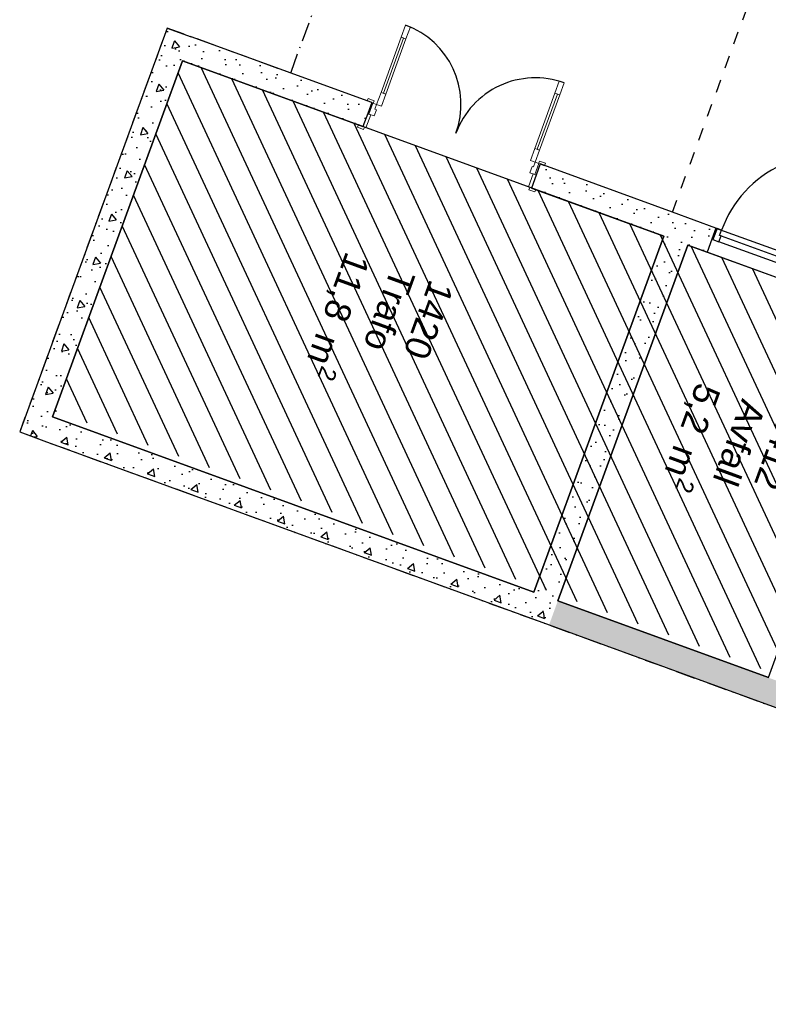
# Model space of a CAD drawing. Header units: millimetres. Extents: x 112481703 to 112587609, y 1264638581 to 1264713694.
# Tile 59 of 174: x 112535511 to 112541356, y 1264648351 to 1264656045. Entities that reach past the tile are written whole.
import ezdxf
from ezdxf.enums import TextEntityAlignment as Align

# ---------------------------------------------------------------- set-up
doc = ezdxf.new("R2010")
doc.units = ezdxf.units.MM
doc.header["$LTSCALE"] = 0.5
doc.header["$MEASUREMENT"] = 0
for name, pattern in [('Over snittplan', [520, 300, -100, 20, -100]), ('PLINE', [0]), ('Stipling', [400, 200, -200])]:
    doc.linetypes.add(name, pattern=pattern)
for name, color, linetype in [('231- Bærende yttervegger', 7, 'Continuous'), ('231- Bærende yttervegger (Skravur)', 7, 'Continuous'), ('241- Bærende innervegger', 7, 'Continuous'), ('241- Bærende innervegger (Skravur)', 7, 'Continuous'), ('244- Vinduer_ dører_ foldevegger(Nye konstruksjoner)', 7, 'Continuous'), ('862- M___Nettoareal', 7, 'Continuous'), ('862- M___Nettoareal (1-100)', 7, 'Continuous'), ('862- M___Nettoareal(Polylinje)', 7, 'Continuous'), ('878- Annen overflate_visuell informasjon', 7, 'Continuous'), ('LA_farge_dekke_asfalt2', 7, 'Continuous')]:
    doc.layers.add(name, color=color, linetype=linetype)
doc.layers.add('234- Vinduer_ dører_ porter(Nye konstruksjoner)', color=7, linetype='Continuous', lineweight=0)
doc.styles.add('GENERATED_STYLE_1', font='arial.ttf')
pattern_1 = [(159.956, (112557650, 1264717795), (213.7127, 585.7704), [60, -300]), (159.956, (112557374.05, 1264717563.8), (213.7127, 585.7704), [60, -300]), (219.956, (112557650, 1264717795), (-400.4357, 477.966), [60, -300]), (219.956, (112557311.8, 1264717918.4), (-400.4357, 477.966), [60, -300]), (279.956, (112557593.63, 1264717815.56), (614.1484, 107.8046), [60, -300]), (279.956, (112557255.44, 1264717938.95), (614.1484, 107.8046), [60, -300]), (159.956, (112557629.44, 1264717738.63), (41.12902, 112.73156), [0, -120, 0, -180]), (204.956, (112557573.07, 1264717759.2), (-50.63064, 108.79586), [0, -90, 0, -150])]
pattern_2 = [(249.956, (112557650, 1264717795), (-585.7704, 213.7127), [60, -300]), (249.956, (112557881.2, 1264717519.05), (-585.7704, 213.7127), [60, -300]), (309.956, (112557650, 1264717795), (477.966, 400.4357), [60, -300]), (309.956, (112557526.6, 1264717456.8), (477.966, 400.4357), [60, -300]), (9.956, (112557629.44, 1264717738.63), (-107.8046, 614.1484), [60, -300]), (9.956, (112557506.05, 1264717400.44), (-107.8046, 614.1484), [60, -300]), (249.956, (112557706.37, 1264717774.44), (-112.73156, 41.12902), [0, -120, 0, -180]), (294.956, (112557685.8, 1264717718.07), (108.79586, 50.63064), [0, -90, 0, -150])]
pattern_3 = [(339.956, (112557650, 1264717795), (213.7127, 585.7704), [60, -300]), (339.956, (112557925.95, 1264718026.2), (213.7127, 585.7704), [60, -300]), (39.956, (112557650, 1264717795), (-400.4357, 477.966), [60, -300]), (39.956, (112557988.2, 1264717671.6), (-400.4357, 477.966), [60, -300]), (99.956, (112557706.37, 1264717774.44), (614.1484, 107.8046), [60, -300]), (99.956, (112558044.56, 1264717651.05), (614.1484, 107.8046), [60, -300]), (339.956, (112557670.56, 1264717851.37), (41.12902, 112.73156), [0, -120, 0, -180]), (24.956, (112557726.93, 1264717830.8), (-50.63064, 108.79586), [0, -90, 0, -150])]

# ---------------------------------------------------------------- blocks, each defined once
blk = doc.blocks.new('Trafo_1420_49', base_point=(112538131.6, 1264653651.2))
at = {"layer": '862- M___Nettoareal(Polylinje)', "linetype": 'PLINE', "flags": 128}
blk.add_lwpolyline([(112540539.2, 1264654352.3), (112536781.5, 1264655723.3), (112535767, 1264652942.6), (112539524.7, 1264651571.6)], close=True, dxfattribs=at)
blk = doc.blocks.new('Avfall_1412_50', base_point=(112541111, 1264652624.6))
at = {"layer": '862- M___Nettoareal(Polylinje)', "linetype": 'PLINE', "flags": 128}
blk.add_lwpolyline([(112542371.1, 1264653683.9), (112540727.1, 1264654283.7), (112539712.6, 1264651503), (112541356.6, 1264650903.2)], close=True, dxfattribs=at)
blk = doc.blocks.new('Dør[5]', base_point=(112557650, 1264717795))
at = {"layer": '244- Vinduer_ dører_ foldevegger(Nye konstruksjoner)', "linetype": 'PLINE'}
for p, q in [((112541799, 1264654105.6), (112542108.8, 1264654954.8)), ((112542108.8, 1264654954.8), (112542150.1, 1264654939.7)), ((112542150.1, 1264654939.7), (112541840.3, 1264654090.5)), ((112540946, 1264654416.8), (112540914.4, 1264654330.4)), ((112540946, 1264654416.8), (112540914.4, 1264654330.4)), ((112540946, 1264654416.8), (112540914.4, 1264654330.4)), ((112540955.4, 1264654413.4), (112540923.8, 1264654326.9)), ((112540946, 1264654416.8), (112541885.4, 1264654074.1)), ((112540955.4, 1264654413.4), (112540946, 1264654416.8)), ((112540991.1, 1264654400.3), (112540955.4, 1264654413.4)), ((112540914.4, 1264654330.4), (112540877.4, 1264654228.9)), ((112540923.8, 1264654326.9), (112540914.4, 1264654330.4)), ((112540970.8, 1264654309.8), (112540987.2, 1264654354.9)), ((112540976, 1264654359), (112540991.1, 1264654400.3)), ((112540987.2, 1264654354.9), (112540976, 1264654359)), ((112540987.2, 1264654354.9), (112541813.9, 1264654053.3)), ((112540923.8, 1264654326.9), (112540970.8, 1264654309.8)), ((112541797.5, 1264654008.2), (112540970.8, 1264654309.8)), ((112540877.4, 1264654228.9), (112541816.8, 1264653886.2)), ((112541840.3, 1264654090.5), (112541799, 1264654105.6)), ((112541813.9, 1264654053.3), (112541797.5, 1264654008.2)), ((112541825.2, 1264654049.2), (112541813.9, 1264654053.3)), ((112541840.3, 1264654090.5), (112541825.2, 1264654049.2)), ((112541876, 1264654077.5), (112541840.3, 1264654090.5)), ((112541844.5, 1264653991.1), (112541876, 1264654077.5)), ((112541885.4, 1264654074.1), (112541853.9, 1264653987.6)), ((112541885.4, 1264654074.1), (112541853.9, 1264653987.6)), ((112541885.4, 1264654074.1), (112541853.9, 1264653987.6)), ((112541876, 1264654077.5), (112541885.4, 1264654074.1)), ((112541797.5, 1264654008.2), (112541844.5, 1264653991.1)), ((112541853.9, 1264653987.6), (112541816.8, 1264653886.2)), ((112541844.5, 1264653991.1), (112541853.9, 1264653987.6))]:
    blk.add_line(p, q, dxfattribs=at)
blk.add_arc((112541840.3, 1264654090.5), 904, 69.95599, 159.95599, dxfattribs=at)
blk = doc.blocks.new('Dør tofløyet[53]', base_point=(112557650, 1264717795))
at = {"layer": '234- Vinduer_ dører_ porter(Nye konstruksjoner)', "linetype": 'PLINE'}
for p, q in [((112538523.6, 1264656002.1), (112538489.3, 1264655908.1)), ((112538561.2, 1264655988.4), (112538523.6, 1264656002.1)), ((112538526.9, 1264655894.4), (112538561.2, 1264655988.4)), ((112538508.1, 1264655901.3), (112538350.8, 1264655470.1)), ((112538489.3, 1264655908.1), (112538526.9, 1264655894.4)), ((112539689.9, 1264655470.1), (112539724.2, 1264655564)), ((112539724.2, 1264655564), (112539761.7, 1264655550.3)), ((112539761.7, 1264655550.3), (112539727.5, 1264655456.4)), ((112538230.9, 1264655427.6), (112538224.4, 1264655409.7)), ((112538224.4, 1264655409.7), (112538271.4, 1264655392.6)), ((112538277.9, 1264655410.4), (112538230.9, 1264655427.6)), ((112538271.4, 1264655392.6), (112538277.9, 1264655410.4)), ((112538332, 1264655476.9), (112538297.7, 1264655383)), ((112538369.6, 1264655463.2), (112538332, 1264655476.9)), ((112538335.3, 1264655369.3), (112538369.6, 1264655463.2)), ((112539708.7, 1264655463.2), (112539551.4, 1264655032)), ((112539727.5, 1264655456.4), (112539689.9, 1264655470.1)), ((112538259.2, 1264655397), (112538227.7, 1264655310.6)), ((112538237.1, 1264655307.2), (112538268.6, 1264655393.6)), ((112538268.6, 1264655393.6), (112538259.2, 1264655397)), ((112538268.6, 1264655393.6), (112538297.7, 1264655383)), ((112538295.3, 1264655341.3), (112538277.5, 1264655292.4)), ((112538297.7, 1264655383), (112538284, 1264655345.4)), ((112538284, 1264655345.4), (112538295.3, 1264655341.3)), ((112538297.7, 1264655383), (112538335.3, 1264655369.3)), ((112538227.7, 1264655310.6), (112538190.6, 1264655209.1)), ((112538214.1, 1264655200.6), (112538251.1, 1264655302)), ((112538251.1, 1264655302), (112538227.7, 1264655310.6)), ((112538237.1, 1264655307.2), (112538227.7, 1264655310.6)), ((112538277.5, 1264655292.4), (112538237.1, 1264655307.2)), ((112538155.9, 1264655221.8), (112538149.4, 1264655204)), ((112538149.4, 1264655204), (112538196.3, 1264655186.8)), ((112538202.9, 1264655204.7), (112538155.9, 1264655221.8)), ((112538190.6, 1264655209.1), (112538214.1, 1264655200.6)), ((112538196.3, 1264655186.8), (112538202.9, 1264655204.7)), ((112539498.3, 1264654945), (112539532.6, 1264655038.9)), ((112539532.6, 1264655038.9), (112539570.2, 1264655025.2)), ((112539570.2, 1264655025.2), (112539535.9, 1264654931.2)), ((112539493.1, 1264654848.9), (112539510.9, 1264654897.8)), ((112539535.9, 1264654931.2), (112539498.3, 1264654945)), ((112539510.9, 1264654897.8), (112539522.2, 1264654893.7)), ((112539522.2, 1264654893.7), (112539535.9, 1264654931.2)), ((112539565, 1264654920.6), (112539533.5, 1264654834.2)), ((112539535.9, 1264654931.2), (112539565, 1264654920.6)), ((112539574.4, 1264654917.2), (112539542.9, 1264654830.8)), ((112539568.7, 1264654939.5), (112539562.2, 1264654921.7)), ((112539562.2, 1264654921.7), (112539609.2, 1264654904.5)), ((112539565, 1264654920.6), (112539574.4, 1264654917.2)), ((112539615.7, 1264654922.4), (112539568.7, 1264654939.5)), ((112539609.2, 1264654904.5), (112539615.7, 1264654922.4)), ((112539519.4, 1264654839.3), (112539482.4, 1264654737.9)), ((112539533.5, 1264654834.2), (112539493.1, 1264654848.9)), ((112539505.8, 1264654729.3), (112539542.9, 1264654830.8)), ((112539542.9, 1264654830.8), (112539519.4, 1264654839.3)), ((112539533.5, 1264654834.2), (112539542.9, 1264654830.8)), ((112539482.4, 1264654737.9), (112539505.8, 1264654729.3)), ((112539493.6, 1264654733.8), (112539487.1, 1264654715.9)), ((112539487.1, 1264654715.9), (112539534.1, 1264654698.8)), ((112539540.6, 1264654716.6), (112539493.6, 1264654733.8)), ((112539534.1, 1264654698.8), (112539540.6, 1264654716.6))]:
    blk.add_line(p, q, dxfattribs=at)
at = {"layer": '234- Vinduer_ dører_ porter(Nye konstruksjoner)', "linetype": 'PLINE', "flags": 128}
for points in [[(112538489.3, 1264655908.1), (112538332, 1264655476.9), (112538350.8, 1264655470.1), (112538508.1, 1264655901.3)], [(112538508.1, 1264655901.3), (112538350.8, 1264655470.1), (112538369.6, 1264655463.2), (112538526.9, 1264655894.4)], [(112539708.7, 1264655463.2), (112539551.4, 1264655032), (112539532.6, 1264655038.9), (112539689.9, 1264655470.1)], [(112539727.5, 1264655456.4), (112539570.2, 1264655025.2), (112539551.4, 1264655032), (112539708.7, 1264655463.2)]]:
    blk.add_lwpolyline(points, close=True, dxfattribs=at)
at = {"layer": '244- Vinduer_ dører_ foldevegger(Nye konstruksjoner)', "linetype": 'PLINE'}
for p, q in [((112538259.2, 1264655397), (112538224.4, 1264655409.7)), ((112538259.2, 1264655397), (112538224.4, 1264655409.7)), ((112538259.2, 1264655397), (112538227.7, 1264655310.6)), ((112538259.2, 1264655397), (112538227.7, 1264655310.6)), ((112538227.7, 1264655310.6), (112538190.6, 1264655209.1)), ((112538227.7, 1264655310.6), (112538190.6, 1264655209.1)), ((112538190.6, 1264655209.1), (112538155.9, 1264655221.8)), ((112538190.6, 1264655209.1), (112538155.9, 1264655221.8)), ((112539574.4, 1264654917.2), (112539542.9, 1264654830.8)), ((112539574.4, 1264654917.2), (112539542.9, 1264654830.8)), ((112539574.4, 1264654917.2), (112539609.2, 1264654904.5)), ((112539574.4, 1264654917.2), (112539609.2, 1264654904.5)), ((112539542.9, 1264654830.8), (112539505.8, 1264654729.3)), ((112539542.9, 1264654830.8), (112539505.8, 1264654729.3)), ((112539505.8, 1264654729.3), (112539540.6, 1264654716.6)), ((112539505.8, 1264654729.3), (112539540.6, 1264654716.6))]:
    blk.add_line(p, q, dxfattribs=at)
for centre, start, end in [((112538297.7, 1264655383), 339.95599, 69.95599), ((112539535.9, 1264654931.2), 69.95599, 159.95599)]:
    blk.add_arc(centre, 659, start, end, dxfattribs=at)
blk = doc.blocks.new('Label_65', base_point=(112541104.7, 1264652700.4))
at = {"layer": '862- M___Nettoareal (1-100)', "char_height": 200, "attachment_point": 1, "rotation": 249.95599, "style": 'GENERATED_STYLE_1'}
for s, insert in [('\\A1;{\\pql;\\pt0,241000;\\fArial|b0|i0|c0|p0;\\W1.000000;5,2\\fArial|b0|i0|c0|p0;\\W1.000000;\\A1{\\H.66x;\\S^  ;}\\fArial|b0|i0|c0|p0;\\W1.000000; m\\fArial|b0|i0|c0|p0;\\W1.000000;\\A1{\\H.66x;\\S2^  ;}\\fArial|b0|i0|c0|p0;\\W1.000000;\\fArial|b0|i0|c0|p0;\\W1.000000;\\fArial|b0|i0|c0|p0;\\W1.000000;\\fArial|b0|i0|c0|p0;\\W1.000000;\\fArial|b0|i0|c0|p0;\\W1.000000;\\fArial|b0|i0|c0|p0;\\W1.000000;\\fArial|b0|i0|c0|p0;\\W1.000000;\\A1{\\H.66x;\\S^  ;}\\fArial|b0|i0|c0|p0;\\W1.000000;\\fArial|b0|i0|c0|p0;\\W1.000000;\\A1{\\H.66x;\\S^  ;}\\fArial|b0|i0|c0|p0;\\W1.000000;\\fArial|b0|i0|c0|p0;\\W1.000000;\\fArial|b0|i0|c0|p0;\\W1.000000;\\fArial|b0|i0|c0|p0;\\W1.000000;\\fArial|b0|i0|c0|p0;\\W1.000000;\\fArial|b0|i0|c0|p0;\\W1.000000;\\fArial|b0|i0|c0|p0;\\W1.000000;\\A1{\\H.66x;\\S^  ;}\\fArial|b0|i0|c0|p0;\\W1.000000;\\fArial|b0|i0|c0|p0;\\W1.000000;\\A1{\\H.66x;\\S^  ;}\\fArial|b0|i0|c0|p0;\\W1.000000;\\fArial|b0|i0|c0|p0;\\W1.000000;\\fArial|b0|i0|c0|p0;\\W1.000000;\\fArial|b0|i0|c0|p0;\\W1.000000;\\fArial|b0|i0|c0|p0;\\W1.000000;\\fArial|b0|i0|c0|p0;\\W1.000000;\\fArial|b0|i0|c0|p0;\\W1.000000;\\A1{\\H.66x;\\S^  ;}\\fArial|b0|i0|c0|p0;\\W1.000000;\\fArial|b0|i0|c0|p0;\\W1.000000;\\A1{\\H.66x;\\S^  ;}\\fArial|b0|i0|c0|p0;\\W1.000000;\\fArial|b0|i0|c0|p0;\\W1.000000;\\fArial|b0|i0|c0|p0;\\W1.000000;\\fArial|b0|i0|c0|p0;\\W1.000000;\\fArial|b0|i0|c0|p0;\\W1.000000;\\fArial|b0|i0|c0|p0;\\W1.000000;\\fArial|b0|i0|c0|p0;\\W1.000000;\\A1{\\H.66x;\\S^  ;}\\fArial|b0|i0|c0|p0;\\W1.000000;\\fArial|b0|i0|c0|p0;\\W1.000000;\\A1{\\H.66x;\\S^  ;}\\fArial|b0|i0|c0|p0;\\W1.000000;\\fArial|b0|i0|c0|p0;\\W1.000000;\\fArial|b0|i0|c0|p0;\\W1.000000;\\fArial|b0|i0|c0|p0;\\W1.000000;\\fArial|b0|i0|c0|p0;\\W1.000000;\\fArial|b0|i0|c0|p0;\\W1.000000;\\fArial|b0|i0|c0|p0;\\W1.000000;\\fArial|b0|i0|c0|p0;\\W1.000000;}', (112541042.8, 1264653131.1)), ('\\A1;{\\pql;\\pt0,241000;\\fArial|b0|i0|c0|p0;\\W1.000000;Avfall\\fArial|b0|i0|c0|p0;\\W1.000000;\\A1{\\H.66x;\\S^  ;}\\fArial|b0|i0|c0|p0;\\W1.000000;\\fArial|b0|i0|c0|p0;\\W1.000000;\\A1{\\H.66x;\\S^  ;}\\fArial|b0|i0|c0|p0;\\W1.000000;\\fArial|b0|i0|c0|p0;\\W1.000000;\\fArial|b0|i0|c0|p0;\\W1.000000;\\fArial|b0|i0|c0|p0;\\W1.000000;\\fArial|b0|i0|c0|p0;\\W1.000000;\\fArial|b0|i0|c0|p0;\\W1.000000;\\fArial|b0|i0|c0|p0;\\W1.000000;\\A1{\\H.66x;\\S^  ;}\\fArial|b0|i0|c0|p0;\\W1.000000;\\fArial|b0|i0|c0|p0;\\W1.000000;\\A1{\\H.66x;\\S^  ;}\\fArial|b0|i0|c0|p0;\\W1.000000;\\fArial|b0|i0|c0|p0;\\W1.000000;\\fArial|b0|i0|c0|p0;\\W1.000000;\\fArial|b0|i0|c0|p0;\\W1.000000;\\fArial|b0|i0|c0|p0;\\W1.000000;\\fArial|b0|i0|c0|p0;\\W1.000000;\\fArial|b0|i0|c0|p0;\\W1.000000;\\A1{\\H.66x;\\S^  ;}\\fArial|b0|i0|c0|p0;\\W1.000000;\\fArial|b0|i0|c0|p0;\\W1.000000;\\A1{\\H.66x;\\S^  ;}\\fArial|b0|i0|c0|p0;\\W1.000000;\\fArial|b0|i0|c0|p0;\\W1.000000;\\fArial|b0|i0|c0|p0;\\W1.000000;\\fArial|b0|i0|c0|p0;\\W1.000000;\\fArial|b0|i0|c0|p0;\\W1.000000;\\fArial|b0|i0|c0|p0;\\W1.000000;\\fArial|b0|i0|c0|p0;\\W1.000000;\\A1{\\H.66x;\\S^  ;}\\fArial|b0|i0|c0|p0;\\W1.000000;\\fArial|b0|i0|c0|p0;\\W1.000000;\\A1{\\H.66x;\\S^  ;}\\fArial|b0|i0|c0|p0;\\W1.000000;\\fArial|b0|i0|c0|p0;\\W1.000000;\\fArial|b0|i0|c0|p0;\\W1.000000;\\fArial|b0|i0|c0|p0;\\W1.000000;\\fArial|b0|i0|c0|p0;\\W1.000000;\\fArial|b0|i0|c0|p0;\\W1.000000;\\fArial|b0|i0|c0|p0;\\W1.000000;\\A1{\\H.66x;\\S^  ;}\\fArial|b0|i0|c0|p0;\\W1.000000;\\fArial|b0|i0|c0|p0;\\W1.000000;\\A1{\\H.66x;\\S^  ;}\\fArial|b0|i0|c0|p0;\\W1.000000;\\fArial|b0|i0|c0|p0;\\W1.000000;\\fArial|b0|i0|c0|p0;\\W1.000000;\\fArial|b0|i0|c0|p0;\\W1.000000;\\fArial|b0|i0|c0|p0;\\W1.000000;\\fArial|b0|i0|c0|p0;\\W1.000000;\\fArial|b0|i0|c0|p0;\\W1.000000;\\fArial|b0|i0|c0|p0;\\W1.000000;}', (112541340.8, 1264653022.4)), ('\\A1;{\\pql;\\pt0,241000;\\fArial|b0|i0|c0|p0;\\W1.000000;1412\\fArial|b0|i0|c0|p0;\\W1.000000;\\A1{\\H.66x;\\S^  ;}\\fArial|b0|i0|c0|p0;\\W1.000000;\\fArial|b0|i0|c0|p0;\\W1.000000;\\A1{\\H.66x;\\S^  ;}\\fArial|b0|i0|c0|p0;\\W1.000000;\\fArial|b0|i0|c0|p0;\\W1.000000;\\fArial|b0|i0|c0|p0;\\W1.000000;\\fArial|b0|i0|c0|p0;\\W1.000000;\\fArial|b0|i0|c0|p0;\\W1.000000;\\fArial|b0|i0|c0|p0;\\W1.000000;\\fArial|b0|i0|c0|p0;\\W1.000000;\\A1{\\H.66x;\\S^  ;}\\fArial|b0|i0|c0|p0;\\W1.000000;\\fArial|b0|i0|c0|p0;\\W1.000000;\\A1{\\H.66x;\\S^  ;}\\fArial|b0|i0|c0|p0;\\W1.000000;\\fArial|b0|i0|c0|p0;\\W1.000000;\\fArial|b0|i0|c0|p0;\\W1.000000;\\fArial|b0|i0|c0|p0;\\W1.000000;\\fArial|b0|i0|c0|p0;\\W1.000000;\\fArial|b0|i0|c0|p0;\\W1.000000;\\fArial|b0|i0|c0|p0;\\W1.000000;\\A1{\\H.66x;\\S^  ;}\\fArial|b0|i0|c0|p0;\\W1.000000;\\fArial|b0|i0|c0|p0;\\W1.000000;\\A1{\\H.66x;\\S^  ;}\\fArial|b0|i0|c0|p0;\\W1.000000;\\fArial|b0|i0|c0|p0;\\W1.000000;\\fArial|b0|i0|c0|p0;\\W1.000000;\\fArial|b0|i0|c0|p0;\\W1.000000;\\fArial|b0|i0|c0|p0;\\W1.000000;\\fArial|b0|i0|c0|p0;\\W1.000000;\\fArial|b0|i0|c0|p0;\\W1.000000;\\A1{\\H.66x;\\S^  ;}\\fArial|b0|i0|c0|p0;\\W1.000000;\\fArial|b0|i0|c0|p0;\\W1.000000;\\A1{\\H.66x;\\S^  ;}\\fArial|b0|i0|c0|p0;\\W1.000000;\\fArial|b0|i0|c0|p0;\\W1.000000;\\fArial|b0|i0|c0|p0;\\W1.000000;\\fArial|b0|i0|c0|p0;\\W1.000000;\\fArial|b0|i0|c0|p0;\\W1.000000;\\fArial|b0|i0|c0|p0;\\W1.000000;\\fArial|b0|i0|c0|p0;\\W1.000000;\\A1{\\H.66x;\\S^  ;}\\fArial|b0|i0|c0|p0;\\W1.000000;\\fArial|b0|i0|c0|p0;\\W1.000000;\\A1{\\H.66x;\\S^  ;}\\fArial|b0|i0|c0|p0;\\W1.000000;\\fArial|b0|i0|c0|p0;\\W1.000000;\\fArial|b0|i0|c0|p0;\\W1.000000;\\fArial|b0|i0|c0|p0;\\W1.000000;\\fArial|b0|i0|c0|p0;\\W1.000000;\\fArial|b0|i0|c0|p0;\\W1.000000;\\fArial|b0|i0|c0|p0;\\W1.000000;\\fArial|b0|i0|c0|p0;\\W1.000000;}', (112541642.9, 1264652933.4))]:
    blk.add_mtext(s, dxfattribs=dict(at, insert=insert))
at = {"layer": '862- M___Nettoareal (1-100)', "style": 'GENERATED_STYLE_1'}
for tag, p in [('DUMMY_108', (112541095.3, 1264653133.2)), ('DUMMY_107', (112541390.6, 1264653025.5)), ('DUMMY_106', (112541685.8, 1264652917.8))]:
    blk.add_attdef(tag, text='', height=200, rotation=249.95599, dxfattribs=at).set_placement(p, align=Align.TOP_LEFT)
blk = doc.blocks.new('Label_66', base_point=(112538343.3, 1264653660.4))
at = {"layer": '862- M___Nettoareal (1-100)', "char_height": 200, "attachment_point": 1, "rotation": 249.95599, "style": 'GENERATED_STYLE_1'}
for s, insert in [('\\A1;{\\pql;\\pt0,241000;\\fArial|b0|i0|c0|p0;\\W1.000000;11,8\\fArial|b0|i0|c0|p0;\\W1.000000;\\A1{\\H.66x;\\S^  ;}\\fArial|b0|i0|c0|p0;\\W1.000000; m\\fArial|b0|i0|c0|p0;\\W1.000000;\\A1{\\H.66x;\\S2^  ;}\\fArial|b0|i0|c0|p0;\\W1.000000;\\fArial|b0|i0|c0|p0;\\W1.000000;\\fArial|b0|i0|c0|p0;\\W1.000000;\\fArial|b0|i0|c0|p0;\\W1.000000;\\fArial|b0|i0|c0|p0;\\W1.000000;\\fArial|b0|i0|c0|p0;\\W1.000000;\\fArial|b0|i0|c0|p0;\\W1.000000;\\A1{\\H.66x;\\S^  ;}\\fArial|b0|i0|c0|p0;\\W1.000000;\\fArial|b0|i0|c0|p0;\\W1.000000;\\A1{\\H.66x;\\S^  ;}\\fArial|b0|i0|c0|p0;\\W1.000000;\\fArial|b0|i0|c0|p0;\\W1.000000;\\fArial|b0|i0|c0|p0;\\W1.000000;\\fArial|b0|i0|c0|p0;\\W1.000000;\\fArial|b0|i0|c0|p0;\\W1.000000;\\fArial|b0|i0|c0|p0;\\W1.000000;\\fArial|b0|i0|c0|p0;\\W1.000000;\\A1{\\H.66x;\\S^  ;}\\fArial|b0|i0|c0|p0;\\W1.000000;\\fArial|b0|i0|c0|p0;\\W1.000000;\\A1{\\H.66x;\\S^  ;}\\fArial|b0|i0|c0|p0;\\W1.000000;\\fArial|b0|i0|c0|p0;\\W1.000000;\\fArial|b0|i0|c0|p0;\\W1.000000;\\fArial|b0|i0|c0|p0;\\W1.000000;\\fArial|b0|i0|c0|p0;\\W1.000000;\\fArial|b0|i0|c0|p0;\\W1.000000;\\fArial|b0|i0|c0|p0;\\W1.000000;\\A1{\\H.66x;\\S^  ;}\\fArial|b0|i0|c0|p0;\\W1.000000;\\fArial|b0|i0|c0|p0;\\W1.000000;\\A1{\\H.66x;\\S^  ;}\\fArial|b0|i0|c0|p0;\\W1.000000;\\fArial|b0|i0|c0|p0;\\W1.000000;\\fArial|b0|i0|c0|p0;\\W1.000000;\\fArial|b0|i0|c0|p0;\\W1.000000;\\fArial|b0|i0|c0|p0;\\W1.000000;\\fArial|b0|i0|c0|p0;\\W1.000000;\\fArial|b0|i0|c0|p0;\\W1.000000;\\A1{\\H.66x;\\S^  ;}\\fArial|b0|i0|c0|p0;\\W1.000000;\\fArial|b0|i0|c0|p0;\\W1.000000;\\A1{\\H.66x;\\S^  ;}\\fArial|b0|i0|c0|p0;\\W1.000000;\\fArial|b0|i0|c0|p0;\\W1.000000;\\fArial|b0|i0|c0|p0;\\W1.000000;\\fArial|b0|i0|c0|p0;\\W1.000000;\\fArial|b0|i0|c0|p0;\\W1.000000;\\fArial|b0|i0|c0|p0;\\W1.000000;\\fArial|b0|i0|c0|p0;\\W1.000000;\\fArial|b0|i0|c0|p0;\\W1.000000;}', (112538304.1, 1264654153.1)), ('\\A1;{\\pql;\\pt0,241000;\\fArial|b0|i0|c0|p0;\\W1.000000;Trafo\\fArial|b0|i0|c0|p0;\\W1.000000;\\A1{\\H.66x;\\S^  ;}\\fArial|b0|i0|c0|p0;\\W1.000000;\\fArial|b0|i0|c0|p0;\\W1.000000;\\A1{\\H.66x;\\S^  ;}\\fArial|b0|i0|c0|p0;\\W1.000000;\\fArial|b0|i0|c0|p0;\\W1.000000;\\fArial|b0|i0|c0|p0;\\W1.000000;\\fArial|b0|i0|c0|p0;\\W1.000000;\\fArial|b0|i0|c0|p0;\\W1.000000;\\fArial|b0|i0|c0|p0;\\W1.000000;\\fArial|b0|i0|c0|p0;\\W1.000000;\\A1{\\H.66x;\\S^  ;}\\fArial|b0|i0|c0|p0;\\W1.000000;\\fArial|b0|i0|c0|p0;\\W1.000000;\\A1{\\H.66x;\\S^  ;}\\fArial|b0|i0|c0|p0;\\W1.000000;\\fArial|b0|i0|c0|p0;\\W1.000000;\\fArial|b0|i0|c0|p0;\\W1.000000;\\fArial|b0|i0|c0|p0;\\W1.000000;\\fArial|b0|i0|c0|p0;\\W1.000000;\\fArial|b0|i0|c0|p0;\\W1.000000;\\fArial|b0|i0|c0|p0;\\W1.000000;\\A1{\\H.66x;\\S^  ;}\\fArial|b0|i0|c0|p0;\\W1.000000;\\fArial|b0|i0|c0|p0;\\W1.000000;\\A1{\\H.66x;\\S^  ;}\\fArial|b0|i0|c0|p0;\\W1.000000;\\fArial|b0|i0|c0|p0;\\W1.000000;\\fArial|b0|i0|c0|p0;\\W1.000000;\\fArial|b0|i0|c0|p0;\\W1.000000;\\fArial|b0|i0|c0|p0;\\W1.000000;\\fArial|b0|i0|c0|p0;\\W1.000000;\\fArial|b0|i0|c0|p0;\\W1.000000;\\A1{\\H.66x;\\S^  ;}\\fArial|b0|i0|c0|p0;\\W1.000000;\\fArial|b0|i0|c0|p0;\\W1.000000;\\A1{\\H.66x;\\S^  ;}\\fArial|b0|i0|c0|p0;\\W1.000000;\\fArial|b0|i0|c0|p0;\\W1.000000;\\fArial|b0|i0|c0|p0;\\W1.000000;\\fArial|b0|i0|c0|p0;\\W1.000000;\\fArial|b0|i0|c0|p0;\\W1.000000;\\fArial|b0|i0|c0|p0;\\W1.000000;\\fArial|b0|i0|c0|p0;\\W1.000000;\\A1{\\H.66x;\\S^  ;}\\fArial|b0|i0|c0|p0;\\W1.000000;\\fArial|b0|i0|c0|p0;\\W1.000000;\\A1{\\H.66x;\\S^  ;}\\fArial|b0|i0|c0|p0;\\W1.000000;\\fArial|b0|i0|c0|p0;\\W1.000000;\\fArial|b0|i0|c0|p0;\\W1.000000;\\fArial|b0|i0|c0|p0;\\W1.000000;\\fArial|b0|i0|c0|p0;\\W1.000000;\\fArial|b0|i0|c0|p0;\\W1.000000;\\fArial|b0|i0|c0|p0;\\W1.000000;\\fArial|b0|i0|c0|p0;\\W1.000000;}', (112538602, 1264654044.4)), ('\\A1;{\\pql;\\pt0,241000;\\fArial|b0|i0|c0|p0;\\W1.000000;1420\\fArial|b0|i0|c0|p0;\\W1.000000;\\A1{\\H.66x;\\S^  ;}\\fArial|b0|i0|c0|p0;\\W1.000000;\\fArial|b0|i0|c0|p0;\\W1.000000;\\A1{\\H.66x;\\S^  ;}\\fArial|b0|i0|c0|p0;\\W1.000000;\\fArial|b0|i0|c0|p0;\\W1.000000;\\fArial|b0|i0|c0|p0;\\W1.000000;\\fArial|b0|i0|c0|p0;\\W1.000000;\\fArial|b0|i0|c0|p0;\\W1.000000;\\fArial|b0|i0|c0|p0;\\W1.000000;\\fArial|b0|i0|c0|p0;\\W1.000000;\\A1{\\H.66x;\\S^  ;}\\fArial|b0|i0|c0|p0;\\W1.000000;\\fArial|b0|i0|c0|p0;\\W1.000000;\\A1{\\H.66x;\\S^  ;}\\fArial|b0|i0|c0|p0;\\W1.000000;\\fArial|b0|i0|c0|p0;\\W1.000000;\\fArial|b0|i0|c0|p0;\\W1.000000;\\fArial|b0|i0|c0|p0;\\W1.000000;\\fArial|b0|i0|c0|p0;\\W1.000000;\\fArial|b0|i0|c0|p0;\\W1.000000;\\fArial|b0|i0|c0|p0;\\W1.000000;\\A1{\\H.66x;\\S^  ;}\\fArial|b0|i0|c0|p0;\\W1.000000;\\fArial|b0|i0|c0|p0;\\W1.000000;\\A1{\\H.66x;\\S^  ;}\\fArial|b0|i0|c0|p0;\\W1.000000;\\fArial|b0|i0|c0|p0;\\W1.000000;\\fArial|b0|i0|c0|p0;\\W1.000000;\\fArial|b0|i0|c0|p0;\\W1.000000;\\fArial|b0|i0|c0|p0;\\W1.000000;\\fArial|b0|i0|c0|p0;\\W1.000000;\\fArial|b0|i0|c0|p0;\\W1.000000;\\A1{\\H.66x;\\S^  ;}\\fArial|b0|i0|c0|p0;\\W1.000000;\\fArial|b0|i0|c0|p0;\\W1.000000;\\A1{\\H.66x;\\S^  ;}\\fArial|b0|i0|c0|p0;\\W1.000000;\\fArial|b0|i0|c0|p0;\\W1.000000;\\fArial|b0|i0|c0|p0;\\W1.000000;\\fArial|b0|i0|c0|p0;\\W1.000000;\\fArial|b0|i0|c0|p0;\\W1.000000;\\fArial|b0|i0|c0|p0;\\W1.000000;\\fArial|b0|i0|c0|p0;\\W1.000000;\\A1{\\H.66x;\\S^  ;}\\fArial|b0|i0|c0|p0;\\W1.000000;\\fArial|b0|i0|c0|p0;\\W1.000000;\\A1{\\H.66x;\\S^  ;}\\fArial|b0|i0|c0|p0;\\W1.000000;\\fArial|b0|i0|c0|p0;\\W1.000000;\\fArial|b0|i0|c0|p0;\\W1.000000;\\fArial|b0|i0|c0|p0;\\W1.000000;\\fArial|b0|i0|c0|p0;\\W1.000000;\\fArial|b0|i0|c0|p0;\\W1.000000;\\fArial|b0|i0|c0|p0;\\W1.000000;\\fArial|b0|i0|c0|p0;\\W1.000000;}', (112538904.1, 1264653955.5))]:
    blk.add_mtext(s, dxfattribs=dict(at, insert=insert))
at = {"layer": '862- M___Nettoareal (1-100)', "style": 'GENERATED_STYLE_1'}
for tag, p in [('DUMMY_108', (112538356.6, 1264654155.3)), ('DUMMY_107', (112538651.8, 1264654047.5)), ('DUMMY_106', (112538947.1, 1264653939.8))]:
    blk.add_attdef(tag, text='', height=200, rotation=249.95599, dxfattribs=at).set_placement(p, align=Align.TOP_LEFT)

msp = doc.modelspace()

# ---------------------------------------------------------------- hatches: boundary and pattern name
at = {"layer": '231- Bærende yttervegger (Skravur)', "linetype": 'Continuous'}
h = msp.add_hatch(dxfattribs=at)
h.set_pattern_fill('Betong_strukturell', color=256, style=0, pattern_type=2)
h.set_pattern_definition(pattern_2)
h.paths.add_polyline_path([(112536781.5, 1264655723.3), (112536662.2, 1264655979.7), (112536593.6, 1264655791.8)])
h = msp.add_hatch(dxfattribs=at)
h.set_pattern_fill('Betong_strukturell', color=256, style=0, pattern_type=2)
h.set_pattern_definition(pattern_2)
h.paths.add_polyline_path([(112536850.1, 1264655911.1), (112536662.2, 1264655979.7), (112536781.5, 1264655723.3)])
h = msp.add_hatch(dxfattribs=at)
h.set_pattern_fill('Betong_strukturell', color=256, style=0, pattern_type=2)
h.set_pattern_definition(pattern_1)
h.paths.add_polyline_path([(112536850.1, 1264655911.1), (112536781.5, 1264655723.3), (112538190.6, 1264655209.1), (112538259.2, 1264655397)])
h = msp.add_hatch(dxfattribs=at)
h.set_pattern_fill('Betong_strukturell', color=256, style=0, pattern_type=2)
h.set_pattern_definition(pattern_2)
h.paths.add_polyline_path([(112535767, 1264652942.6), (112536781.5, 1264655723.3), (112536593.6, 1264655791.8), (112535579.1, 1264653011.1)])
h = msp.add_hatch(dxfattribs=at)
h.set_pattern_fill('Betong_strukturell', color=256, style=0, pattern_type=2)
h.set_pattern_definition(pattern_1)
h.paths.add_polyline_path([(112539574.4, 1264654917.2), (112539505.8, 1264654729.3), (112540539.2, 1264654352.3), (112540607.8, 1264654540.2)])
h = msp.add_hatch(dxfattribs=at)
h.set_pattern_fill('Betong_strukturell', color=256, style=0, pattern_type=2)
h.set_pattern_definition(pattern_1)
h.paths.add_polyline_path([(112540727.1, 1264654283.7), (112540607.8, 1264654540.2), (112540539.2, 1264654352.3)])
h = msp.add_hatch(dxfattribs=at)
h.set_pattern_fill('Betong_strukturell', color=256, style=0, pattern_type=2)
h.set_pattern_definition(pattern_1)
h.paths.add_polyline_path([(112540795.7, 1264654471.6), (112540607.8, 1264654540.2), (112540727.1, 1264654283.7)])
h = msp.add_hatch(dxfattribs=at)
h.set_pattern_fill('Betong_strukturell', color=256, style=0, pattern_type=2)
h.set_pattern_definition(pattern_1)
h.paths.add_polyline_path([(112540795.7, 1264654471.6), (112540727.1, 1264654283.7), (112540877.4, 1264654228.9), (112540946, 1264654416.8)])
h = msp.add_hatch(dxfattribs=at)
h.set_pattern_fill('Betong_strukturell', color=256, style=0, pattern_type=2)
h.set_pattern_definition(pattern_2)
h.paths.add_polyline_path([(112535579.1, 1264653011.1), (112535510.6, 1264652823.2), (112535767, 1264652942.6)])
h = msp.add_hatch(dxfattribs=at)
h.set_pattern_fill('Betong_strukturell', color=256, style=0, pattern_type=2)
h.set_pattern_definition(pattern_2)
h.paths.add_polyline_path([(112535767, 1264652942.6), (112535510.6, 1264652823.2), (112535698.4, 1264652754.7)])
h = msp.add_hatch(dxfattribs=at)
h.set_pattern_fill('Betong_strukturell', color=256, style=0, pattern_type=2)
h.set_pattern_definition(pattern_3)
h.paths.add_polyline_path([(112539524.7, 1264651571.6), (112535767, 1264652942.6), (112535698.4, 1264652754.7), (112539456.2, 1264651383.7)])
h = msp.add_hatch(dxfattribs=at)
h.set_pattern_fill('Betong_strukturell', color=256, style=0, pattern_type=2)
h.set_pattern_definition(pattern_3)
h.paths.add_polyline_path([(112539524.7, 1264651571.6), (112539456.2, 1264651383.7), (112539644, 1264651315.1)])
h = msp.add_hatch(dxfattribs=at)
h.set_pattern_fill('Betong_strukturell', color=256, style=0, pattern_type=2)
h.set_pattern_definition(pattern_3)
h.paths.add_polyline_path([(112539712.6, 1264651503), (112539524.7, 1264651571.6), (112539644, 1264651315.1)])
h = msp.add_hatch(dxfattribs=at)
h.set_pattern_fill('Betong_strukturell', color=256, style=0, pattern_type=2)
h.set_pattern_definition(pattern_3)
h.paths.add_polyline_path([(112539644, 1264651315.1), (112547366.2, 1264648497.8), (112547434.7, 1264648685.7), (112539712.6, 1264651503)])
at = {"layer": '241- Bærende innervegger (Skravur)', "linetype": 'Continuous'}
h = msp.add_hatch(dxfattribs=at)
h.set_pattern_fill('Betong_strukturell', color=256, style=0, pattern_type=2)
h.set_pattern_definition(pattern_2)
h.paths.add_polyline_path([(112539712.6, 1264651503), (112540727.1, 1264654283.7), (112540539.2, 1264654352.3), (112539524.7, 1264651571.6)])
at = {"layer": 'LA_farge_dekke_asfalt2', "linetype": 'Continuous'}
h = msp.add_hatch(dxfattribs=at)
h.set_pattern_fill('Murverk', color=256, style=0, pattern_type=2)
h.set_pattern_definition([(294.956, (112557650, 1264717795), (163.1938, 75.94596), [])])
h.paths.add_polyline_path([(112556894.2, 1264658041.2), (112552006.3, 1264644644), (112546858.3, 1264646522.2), (112547637.9, 1264648659.2), (112535782.3, 1264652984.6), (112536781.5, 1264655723.3), (112548637.1, 1264651397.9), (112550126.7, 1264655480.6), (112548576.6, 1264656046.1), (112550331.1, 1264660855.1), (112555310.1, 1264659038.6), (112555175, 1264658668.4)])

# ---------------------------------------------------------------- linework, layer by layer
at = {"linetype": 'Stipling'}
msp.add_line((112540607.8, 1264654540.2), (112541977.4, 1264658294.1), dxfattribs=at)
at = {"layer": '231- Bærende yttervegger', "linetype": 'PLINE'}
for p, q in [((112538259.2, 1264655397), (112538224.4, 1264655409.7)), ((112538259.2, 1264655397), (112538227.7, 1264655310.6)), ((112538227.7, 1264655310.6), (112538190.6, 1264655209.1)), ((112538190.6, 1264655209.1), (112538155.9, 1264655221.8)), ((112539574.4, 1264654917.2), (112539542.9, 1264654830.8)), ((112539574.4, 1264654917.2), (112539609.2, 1264654904.5)), ((112539542.9, 1264654830.8), (112539505.8, 1264654729.3)), ((112539505.8, 1264654729.3), (112539540.6, 1264654716.6)), ((112540946, 1264654416.8), (112540914.4, 1264654330.4)), ((112540914.4, 1264654330.4), (112540877.4, 1264654228.9))]:
    msp.add_line(p, q, dxfattribs=at)
at = {"layer": '231- Bærende yttervegger', "linetype": 'PLINE', "flags": 128}
for points in [[(112536662.2, 1264655979.7), (112535510.6, 1264652823.2)], [(112536662.2, 1264655979.7), (112536850.1, 1264655911.1)], [(112538259.2, 1264655397), (112536850.1, 1264655911.1)], [(112535767, 1264652942.6), (112536781.5, 1264655723.3)], [(112536781.5, 1264655723.3), (112538190.6, 1264655209.1)], [(112540607.8, 1264654540.2), (112539574.4, 1264654917.2)], [(112539505.8, 1264654729.3), (112540539.2, 1264654352.3)], [(112540946, 1264654416.8), (112540607.8, 1264654540.2)], [(112540727.1, 1264654283.7), (112540877.4, 1264654228.9)], [(112539524.7, 1264651571.6), (112535767, 1264652942.6)], [(112535510.6, 1264652823.2), (112535698.4, 1264652754.7)], [(112535698.4, 1264652754.7), (112539644, 1264651315.1)], [(112541356.6, 1264650903.2), (112539712.6, 1264651503)], [(112539644, 1264651315.1), (112547366.2, 1264648497.8)]]:
    msp.add_lwpolyline(points, dxfattribs=at)
at = {"layer": '241- Bærende innervegger', "linetype": 'PLINE', "flags": 128}
for points in [[(112540539.2, 1264654352.3), (112539524.7, 1264651571.6)], [(112539712.6, 1264651503), (112540727.1, 1264654283.7)]]:
    msp.add_lwpolyline(points, dxfattribs=at)
at = {"layer": '878- Annen overflate_visuell informasjon', "linetype": 'Over snittplan', "flags": 128}
msp.add_lwpolyline([(112535510.6, 1264652823.2), (112547366.2, 1264648497.8), (112546601.8, 1264646402.9), (112560486.6, 1264641337.1), (112565530.1, 1264655160.9), (112556239.1, 1264658550.6), (112556742.9, 1264659931.5), (112557047.1, 1264659948.3), (112558253.5, 1264663255.1), (112558031.6, 1264663463.8), (112559652.8, 1264667907.3), (112560968, 1264667427.5), (112562758.4, 1264672334.8), (112576360.3, 1264667371.1), (112577117.2, 1264669446.8), (112579481.9, 1264668583.2), (112587608.6, 1264690857.9), (112579064.2, 1264693974), (112573204.8, 1264677906.9), (112562989.8, 1264681634.6), (112567446, 1264693848.5), (112573993.8, 1264691459.6), (112578594.8, 1264704070.5), (112572742.1, 1264706205.8), (112572327.4, 1264705069.1), (112564793.6, 1264707818.9), (112565725.4, 1264710373.1), (112558360.3, 1264713060.2), (112545164.8, 1264676892.2), (112545357.3, 1264676821.9), (112544421.7, 1264674257.3), (112538994.7, 1264659382.3), (112537625.1, 1264655628.4), (112536662.2, 1264655979.7)], close=True, dxfattribs=at)

# ---------------------------------------------------------------- block references
at = {"layer": '244- Vinduer_ dører_ foldevegger(Nye konstruksjoner)', "linetype": 'PLINE'}
for name in ['Dør tofløyet[53]', 'Dør[5]']:
    msp.add_blockref(name, (112557650, 1264717795), dxfattribs=at)
at = {"layer": '862- M___Nettoareal', "linetype": 'Continuous'}
for name, p in [('Trafo_1420_49', (112538131.6, 1264653651.2)), ('Avfall_1412_50', (112541111, 1264652624.6))]:
    msp.add_blockref(name, p, dxfattribs=at)
at = {"layer": '862- M___Nettoareal (1-100)', "linetype": 'PLINE'}
for name, p in [('Label_66', (112538343.3, 1264653660.4)), ('Label_65', (112541104.7, 1264652700.4))]:
    msp.add_blockref(name, p, dxfattribs=at)

doc.saveas('drawing.dxf')
